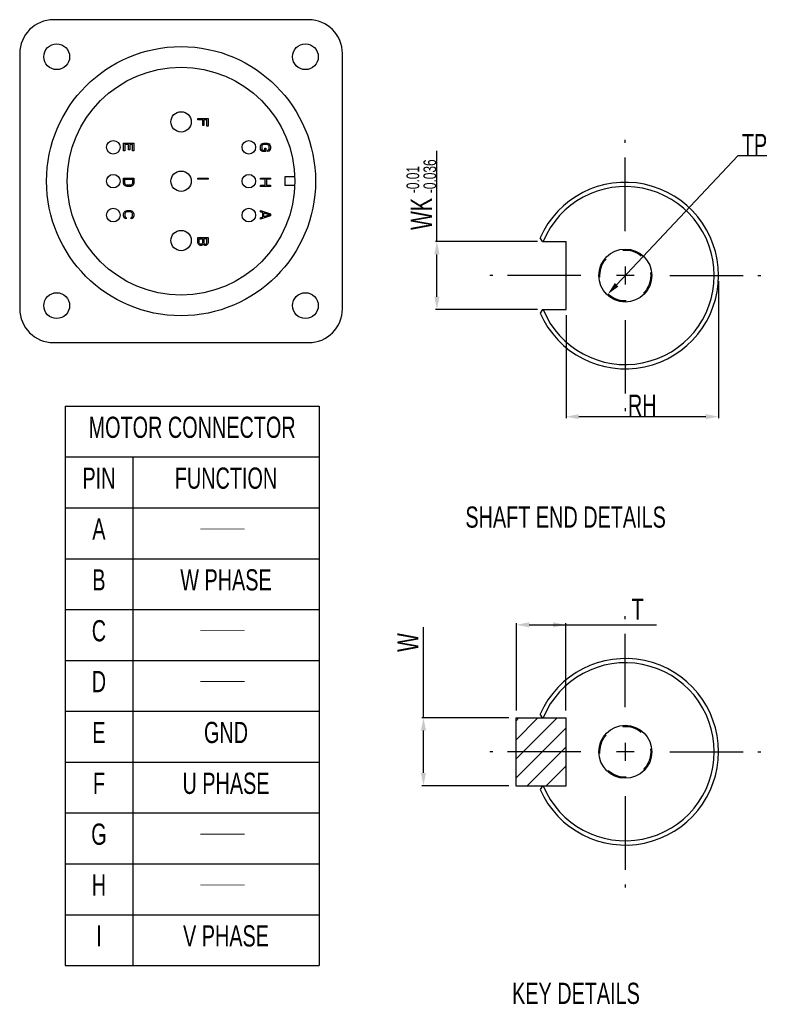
# Model space of a CAD drawing. Header units: millimetres. Extents: x -95 to 535, y -111 to 334.
# Tile 18 of 20: x 265 to 353, y 16 to 132. Entities that reach past the tile are written whole.
import ezdxf
from ezdxf.enums import TextEntityAlignment as Align

# ---------------------------------------------------------------- set-up
doc = ezdxf.new("R2010")
doc.units = ezdxf.units.MM
doc.header["$LTSCALE"] = 23.1
doc.header["$PDMODE"] = 3
doc.header["$PDSIZE"] = 0.3125
doc.linetypes.add('CENTER', pattern=[0.6, 0.375, -0.075, 0.075, -0.075])
doc.linetypes.add('HIDDEN', pattern=[0.2, 0.1, -0.1])
doc.layers.get('0').update_dxf_attribs({"linetype": 'CONTINUOUS'})
doc.layers.get('Defpoints').update_dxf_attribs({"linetype": 'CONTINUOUS'})
for name, color, linetype in [('3_ALL_AXES', 7, 'CONTINUOUS'), ('7_ALL_FEATURES', 7, 'CONTINUOUS'), ('DEFAULT_1', 7, 'CENTER'), ('DEFAULT_2', 8, 'HIDDEN')]:
    doc.layers.add(name, color=color, linetype=linetype)
doc.styles.get("Standard").update_dxf_attribs({"font": 'txt', "width": 0.7})
doc.dimstyles.new('DIMSTYLE_5', dxfattribs={"dimtxt": 2.5, "dimasz": 1.5, "dimexe": 0.18, "dimexo": 0.0625, "dimgap": 0.09, "dimtad": 1, "dimdsep": 46, "dimtxsty": 'Standard', "dimblk": '_FILLED', "dimblk1": '_FILLED', "dimblk2": '_FILLED', "dimcen": 0.09, "dimadec": 0, "dimazin": 0, "dimtol": 1, "dimtp": 0.01, "dimtm": 0.1, "dimtfac": 0.6, "dimtofl": 0, "dimtmove": 0, "dimatfit": 3, "dimldrblk": '_FILLED', "dimfxl": 0, "dimtolj": 1, "dimarcsym": 0})
doc.dimstyles.new('DIMSTYLE_6', dxfattribs={"dimtxt": 2.5, "dimasz": 1.5, "dimexe": 0.18, "dimexo": 0.0625, "dimgap": 0.09, "dimtad": 1, "dimtih": 1, "dimtoh": 1, "dimdsep": 46, "dimtxsty": 'Standard', "dimblk": '_FILLED', "dimblk1": '_FILLED', "dimblk2": '_FILLED', "dimcen": 0.09, "dimadec": 0, "dimazin": 0, "dimtp": 0.01, "dimtm": 0.01, "dimtfac": 1, "dimtofl": 0, "dimtmove": 0, "dimatfit": 3, "dimldrblk": '_FILLED', "dimfxl": 0, "dimtolj": 1, "dimarcsym": 0})

# ---------------------------------------------------------------- blocks, each defined once
blk = doc.blocks.new('_FILLED')
at = {"color": 0, "linetype": 'ByBlock'}
blk.add_solid([(0, 0), (-1, 0.2), (-1, -0.2)], dxfattribs=at)
blk = doc.blocks.new('*D177')
at = {"color": 0, "linetype": 'Continuous', "lineweight": -2}
for p, q in [((347.12, 101.44), (347.12, 85.28)), ((329.12, 97.44), (329.12, 85.28)), ((330.62, 85.46), (345.62, 85.46))]:
    blk.add_line(p, q, dxfattribs=at)
at = {"layer": 'Defpoints', "color": 0, "linetype": 'Continuous'}
for p in [(347.12, 101.51), (329.12, 97.51), (347.12, 85.46)]:
    blk.add_point(p, dxfattribs=at)
at = {"color": 0, "linetype": 'Continuous', "lineweight": -2, "xscale": 1.5, "yscale": 1.5, "zscale": 1.5, "rotation": 180}
blk.add_blockref('_FILLED', (329.12, 85.46), dxfattribs=at)
at = {"color": 0, "linetype": 'Continuous', "lineweight": -2, "xscale": 1.5, "yscale": 1.5, "zscale": 1.5}
blk.add_blockref('_FILLED', (347.12, 85.46), dxfattribs=at)
at = {"color": 0, "linetype": 'Continuous', "insert": (338.12, 86.8), "char_height": 2.5, "attachment_point": 5}
blk.add_mtext('\\A1;RH', dxfattribs=at)
blk = doc.blocks.new('*D178')
at = {"color": 0, "linetype": 'Continuous', "lineweight": -2}
for p, q in [((349.38, 116.22), (335.09, 101.01)), ((352.83, 116.22), (349.38, 116.22))]:
    blk.add_line(p, q, dxfattribs=at)
at = {"layer": 'Defpoints', "color": 0, "linetype": 'Continuous'}
for p in [(338.17, 104.29), (334.06, 99.92)]:
    blk.add_point(p, dxfattribs=at)
at = {"color": 0, "linetype": 'Continuous', "lineweight": -2, "xscale": 1.5, "yscale": 1.5, "zscale": 1.5, "rotation": 226.7765047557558}
blk.add_blockref('_FILLED', (334.06, 99.92), dxfattribs=at)
at = {"color": 0, "linetype": 'Continuous', "insert": (351.37, 117.56), "char_height": 2.5, "attachment_point": 5}
blk.add_mtext('\\A1;TP', dxfattribs=at)

msp = doc.modelspace()

# ---------------------------------------------------------------- hatches: boundary and pattern name
h = msp.add_hatch()
h.set_pattern_fill('ANSI31', color=256, scale=0.5, style=0)
h.set_pattern_definition([(45, (0.3357, -12.8762), (-1.122532, 1.122532), [])])
h.paths.add_polyline_path([(329.1155, 45.9246), (329.1155, 49.9246), (323.1745, 49.9246), (323.1745, 45.9246)])
h.paths.add_polyline_path([(323.1745, 45.9246), (323.1745, 41.9246), (329.1155, 41.9246), (329.1155, 45.9246)])

# ---------------------------------------------------------------- linework, layer by layer
at = {"color": 7, "linetype": 'Continuous'}
for p, q in [((285.6627, 120.4692), (285.6627, 120.6192)), ((285.6627, 120.6192), (286.8627, 120.6192)), ((286.2244, 120.4692), (285.6627, 120.4692)), ((286.2244, 119.8192), (286.2244, 120.4692)), ((286.3776, 119.8192), (286.2244, 119.8192)), ((286.3776, 120.4692), (286.3776, 119.8192)), ((286.7095, 120.4692), (286.3776, 120.4692)), ((286.7095, 119.7192), (286.7095, 120.4692)), ((286.8627, 119.7192), (286.7095, 119.7192)), ((286.8627, 120.6192), (286.8627, 119.7192)), ((276.8961, 116.8192), (276.8961, 117.7192)), ((276.8961, 117.7192), (278.0961, 117.7192)), ((277.0493, 117.5692), (277.0493, 116.8192)), ((277.4578, 117.5692), (277.0493, 117.5692)), ((277.4578, 116.9192), (277.4578, 117.5692)), ((277.611, 117.5692), (277.611, 116.9192)), ((277.9429, 117.5692), (277.611, 117.5692)), ((277.9429, 116.8192), (277.9429, 117.5692)), ((278.0961, 117.7192), (278.0961, 116.8192)), ((293.0361, 117.3192), (293.0616, 117.4442)), ((293.0361, 117.0942), (293.0361, 117.3192)), ((293.0616, 117.4442), (293.1127, 117.5442)), ((293.1127, 117.5442), (293.2148, 117.6442)), ((293.2148, 117.4192), (293.1893, 117.3192)), ((293.1893, 117.3192), (293.1893, 117.0942)), ((293.2148, 117.6442), (293.3169, 117.6942)), ((293.2659, 117.4942), (293.2148, 117.4192)), ((293.3425, 117.5442), (293.2659, 117.4942)), ((293.3169, 117.6942), (293.4446, 117.7192)), ((293.4446, 117.5692), (293.3425, 117.5442)), ((293.4446, 117.7192), (293.8276, 117.7192)), ((293.8276, 117.5692), (293.4446, 117.5692)), ((293.8276, 117.7192), (293.9552, 117.6942)), ((293.9297, 117.5442), (293.8276, 117.5692)), ((294.0063, 117.4942), (293.9297, 117.5442)), ((293.9552, 117.6942), (294.0573, 117.6442)), ((294.0573, 117.4192), (294.0063, 117.4942)), ((294.0573, 117.6442), (294.1595, 117.5442)), ((294.0829, 117.3192), (294.0573, 117.4192)), ((294.0829, 117.0942), (294.0829, 117.3192)), ((294.1595, 117.5442), (294.2105, 117.4442)), ((294.2105, 117.4442), (294.2361, 117.3192)), ((294.2361, 117.3192), (294.2361, 117.0942)), ((277.0493, 116.8192), (276.8961, 116.8192)), ((277.611, 116.9192), (277.4578, 116.9192)), ((278.0961, 116.8192), (277.9429, 116.8192)), ((293.0616, 116.9692), (293.0361, 117.0942)), ((293.1127, 116.8692), (293.0616, 116.9692)), ((293.2148, 116.7692), (293.1127, 116.8692)), ((293.1893, 117.0942), (293.2148, 116.9942)), ((293.2148, 116.9942), (293.2659, 116.9192)), ((293.3169, 116.7442), (293.2148, 116.7692)), ((293.2659, 116.9192), (293.3425, 116.8942)), ((293.6999, 116.7442), (293.3169, 116.7442)), ((293.3425, 116.8942), (293.5467, 116.8942)), ((293.5467, 117.1192), (293.6999, 117.1192)), ((293.5467, 116.8942), (293.5467, 117.1192)), ((293.6999, 117.1192), (293.6999, 116.7442)), ((293.9297, 116.8942), (294.0063, 116.9192)), ((293.9297, 116.7442), (293.9297, 116.8942)), ((294.0573, 116.7692), (293.9297, 116.7442)), ((294.0063, 116.9192), (294.0573, 116.9942)), ((294.0573, 116.9942), (294.0829, 117.0942)), ((294.1595, 116.8692), (294.0573, 116.7692)), ((294.2105, 116.9692), (294.1595, 116.8692)), ((294.2361, 117.0942), (294.2105, 116.9692)), ((313.8759, 106.1074), (313.8759, 116.8224)), ((276.8961, 113.0125), (276.8961, 113.6125)), ((276.8961, 113.6125), (278.0961, 113.6125)), ((276.9216, 112.8875), (276.8961, 113.0125)), ((276.9727, 112.7875), (276.9216, 112.8875)), ((277.0748, 112.6875), (276.9727, 112.7875)), ((277.0493, 113.0125), (277.0493, 113.4625)), ((277.0493, 113.4625), (277.9429, 113.4625)), ((277.0748, 112.9125), (277.0493, 113.0125)), ((277.1259, 112.8375), (277.0748, 112.9125)), ((277.1769, 112.6375), (277.0748, 112.6875)), ((277.2025, 112.7875), (277.1259, 112.8375)), ((277.3046, 112.7625), (277.2025, 112.7875)), ((277.6876, 112.7625), (277.3046, 112.7625)), ((277.7897, 112.7875), (277.6876, 112.7625)), ((277.8663, 112.8375), (277.7897, 112.7875)), ((277.9173, 112.6875), (277.8152, 112.6375)), ((277.9173, 112.9125), (277.8663, 112.8375)), ((277.9429, 113.0125), (277.9173, 112.9125)), ((278.0195, 112.7875), (277.9173, 112.6875)), ((277.9429, 113.4625), (277.9429, 113.0125)), ((278.0705, 112.8875), (278.0195, 112.7875)), ((278.0961, 113.0125), (278.0705, 112.8875)), ((278.0961, 113.6125), (278.0961, 113.0125)), ((285.6627, 113.4625), (285.6627, 113.6125)), ((285.6627, 113.6125), (286.8627, 113.6125)), ((286.8627, 113.4625), (285.6627, 113.4625)), ((286.8627, 113.6125), (286.8627, 113.4625)), ((293.0361, 113.6125), (294.2361, 113.6125)), ((293.0361, 113.4625), (293.0361, 113.6125)), ((293.5978, 113.4625), (293.0361, 113.4625)), ((293.0361, 112.7625), (293.5978, 112.7625)), ((293.0361, 112.6125), (293.0361, 112.7625)), ((293.5978, 112.7625), (293.5978, 113.4625)), ((294.2361, 113.4625), (293.751, 113.4625)), ((293.751, 113.4625), (293.751, 112.7625)), ((293.751, 112.7625), (294.2361, 112.7625)), ((294.2361, 113.6125), (294.2361, 113.4625)), ((294.2361, 112.7625), (294.2361, 112.6125)), ((297.1034, 113.7392), (295.9127, 113.7392)), ((295.9127, 113.7392), (295.9127, 112.7392)), ((297.1034, 112.7392), (295.9127, 112.7392)), ((277.3046, 112.6125), (277.1769, 112.6375)), ((277.6876, 112.6125), (277.3046, 112.6125)), ((277.8152, 112.6375), (277.6876, 112.6125)), ((294.2361, 112.6125), (293.0361, 112.6125)), ((276.8961, 109.3692), (276.9216, 109.4942)), ((276.8961, 109.1442), (276.8961, 109.3692)), ((276.9216, 109.4942), (276.9727, 109.5942)), ((276.9727, 109.5942), (277.0748, 109.6942)), ((277.0748, 109.4692), (277.0493, 109.3692)), ((277.0493, 109.3692), (277.0493, 109.1442)), ((277.0748, 109.6942), (277.1769, 109.7442)), ((277.1259, 109.5442), (277.0748, 109.4692)), ((277.2025, 109.5942), (277.1259, 109.5442)), ((277.1769, 109.7442), (277.3046, 109.7692)), ((277.3046, 109.6192), (277.2025, 109.5942)), ((277.3046, 109.7692), (277.6876, 109.7692)), ((277.6876, 109.6192), (277.3046, 109.6192)), ((277.6876, 109.7692), (277.8152, 109.7442)), ((277.7897, 109.5942), (277.6876, 109.6192)), ((277.8663, 109.5442), (277.7897, 109.5942)), ((277.8152, 109.7442), (277.9173, 109.6942)), ((277.9173, 109.4692), (277.8663, 109.5442)), ((277.9173, 109.6942), (278.0195, 109.5942)), ((277.9429, 109.3692), (277.9173, 109.4692)), ((277.9429, 109.1442), (277.9429, 109.3692)), ((278.0195, 109.5942), (278.0705, 109.4942)), ((278.0705, 109.4942), (278.0961, 109.3692)), ((278.0961, 109.3692), (278.0961, 109.1442)), ((293.0361, 109.7692), (294.2361, 109.3692)), ((293.0361, 109.6192), (293.0361, 109.7692)), ((293.3425, 109.5192), (293.0361, 109.6192)), ((293.3425, 109.0192), (293.3425, 109.5192)), ((293.4446, 109.4942), (294.1339, 109.2692)), ((293.4446, 109.0442), (293.4446, 109.4942)), ((294.1339, 109.2692), (293.4446, 109.0442)), ((294.2361, 109.3692), (294.2361, 109.1692)), ((276.9216, 109.0192), (276.8961, 109.1442)), ((276.9727, 108.9192), (276.9216, 109.0192)), ((277.0748, 108.8192), (276.9727, 108.9192)), ((277.0493, 109.1442), (277.0748, 109.0442)), ((277.0748, 109.0442), (277.1259, 108.9692)), ((277.2025, 108.7942), (277.0748, 108.8192)), ((277.1259, 108.9692), (277.2025, 108.9442)), ((277.2025, 108.9442), (277.2025, 108.7942)), ((277.7897, 108.9442), (277.8663, 108.9692)), ((277.7897, 108.7942), (277.7897, 108.9442)), ((277.9173, 108.8192), (277.7897, 108.7942)), ((277.8663, 108.9692), (277.9173, 109.0442)), ((277.9173, 109.0442), (277.9429, 109.1442)), ((278.0195, 108.9192), (277.9173, 108.8192)), ((278.0705, 109.0192), (278.0195, 108.9192)), ((278.0961, 109.1442), (278.0705, 109.0192)), ((294.2361, 109.1692), (293.0361, 108.7692)), ((293.0361, 108.9192), (293.3425, 109.0192)), ((293.0361, 108.7692), (293.0361, 108.9192)), ((285.6627, 106.5892), (286.8627, 106.5892)), ((285.6627, 105.9892), (285.6627, 106.5892)), ((285.6883, 105.8642), (285.6627, 105.9892)), ((285.7649, 105.7642), (285.6883, 105.8642)), ((285.867, 105.6892), (285.7649, 105.7642)), ((285.8159, 106.4392), (286.1989, 106.4392)), ((285.8159, 105.9642), (285.8159, 106.4392)), ((285.8415, 105.8892), (285.8159, 105.9642)), ((285.8925, 105.8392), (285.8415, 105.8892)), ((285.9691, 105.8142), (285.8925, 105.8392)), ((286.0457, 105.8142), (285.9691, 105.8142)), ((286.1223, 105.8392), (286.0457, 105.8142)), ((286.1734, 105.8892), (286.1223, 105.8392)), ((286.25, 105.7642), (286.1478, 105.6892)), ((286.1989, 105.9642), (286.1734, 105.8892)), ((286.1989, 106.4392), (286.1989, 105.9642)), ((286.2755, 105.8142), (286.25, 105.7642)), ((286.301, 105.7642), (286.2755, 105.8142)), ((286.4032, 105.6892), (286.301, 105.7642)), ((286.7095, 106.4392), (286.3521, 106.4392)), ((286.3521, 106.4392), (286.3521, 105.9642)), ((286.3521, 105.9642), (286.3776, 105.8892)), ((286.3776, 105.8892), (286.4287, 105.8392)), ((286.4287, 105.8392), (286.5053, 105.8142)), ((286.5053, 105.8142), (286.5564, 105.8142)), ((286.5564, 105.8142), (286.6329, 105.8392)), ((286.6329, 105.8392), (286.684, 105.8892)), ((286.7606, 105.7642), (286.6585, 105.6892)), ((286.684, 105.8892), (286.7095, 105.9642)), ((286.7095, 105.9642), (286.7095, 106.4392)), ((286.8372, 105.8642), (286.7606, 105.7642)), ((286.8627, 105.9892), (286.8372, 105.8642)), ((286.8627, 106.5892), (286.8627, 105.9892)), ((325.7448, 106.1074), (313.6959, 106.1074)), ((326.3564, 106.1074), (326.059, 106.5645)), ((326.3564, 106.1074), (329.1155, 106.1074)), ((329.1155, 98.1074), (329.1155, 106.1074)), ((285.9436, 105.6642), (285.867, 105.6892)), ((286.0712, 105.6642), (285.9436, 105.6642)), ((286.1478, 105.6892), (286.0712, 105.6642)), ((286.4798, 105.6642), (286.4032, 105.6892)), ((286.5819, 105.6642), (286.4798, 105.6642)), ((286.6585, 105.6892), (286.5819, 105.6642)), ((313.8759, 99.6074), (313.8759, 104.6074)), ((336.1155, 103.1574), (336.1155, 101.0574)), ((337.1655, 102.1074), (335.0655, 102.1074)), ((325.7448, 98.1074), (313.6959, 98.1074)), ((326.3564, 98.1074), (326.059, 97.6503)), ((326.3564, 98.1074), (329.1155, 98.1074)), ((269.9792, 86.7079), (299.9792, 86.7079)), ((269.9792, 86.7079), (269.9792, 20.7079)), ((299.9792, 86.7079), (299.9792, 20.7079)), ((269.9792, 80.7079), (299.9792, 80.7079)), ((277.9792, 80.7079), (277.9792, 20.7079)), ((269.9792, 74.7079), (299.9792, 74.7079)), ((269.9792, 68.7079), (299.9792, 68.7079)), ((269.9792, 62.7079), (299.9792, 62.7079)), ((312.287, 49.9246), (312.287, 60.6396)), ((323.2671, 50.8165), (323.2671, 61.0846)), ((324.7671, 60.9046), (329.7671, 60.9046)), ((329.0804, 50.8165), (329.0804, 61.0846)), ((329.0804, 60.9046), (339.7953, 60.9046)), ((269.9792, 56.7079), (299.9792, 56.7079)), ((269.9792, 50.7079), (299.9792, 50.7079)), ((326.3564, 49.9246), (326.059, 50.3818)), ((322.375, 49.9246), (312.107, 49.9246)), ((323.1745, 49.9246), (329.1155, 49.9246)), ((329.1155, 41.9246), (329.1155, 49.9246)), ((312.287, 43.4246), (312.287, 48.4246)), ((336.1155, 46.9746), (336.1155, 44.8746)), ((337.1655, 45.9246), (335.0655, 45.9246)), ((269.9792, 44.7079), (299.9792, 44.7079)), ((322.375, 41.9246), (312.107, 41.9246)), ((323.1745, 41.9246), (329.1155, 41.9246)), ((326.3564, 41.9246), (326.059, 41.4675)), ((269.9792, 38.7079), (299.9792, 38.7079)), ((269.9792, 32.7079), (299.9792, 32.7079)), ((269.9792, 26.7079), (299.9792, 26.7079)), ((269.9792, 20.7079), (299.9792, 20.7079))]:
    msp.add_line(p, q, dxfattribs=at)
msp.add_line((323.1745, 49.9246), (323.1745, 41.9246))
at = {"color": 7, "linetype": 'Continuous', "const_width": 0.1}
for points in [[(285.9583, 72.2079), (291.1667, 72.2079)], [(285.9583, 60.2079), (291.1667, 60.2079)], [(285.9583, 54.2079), (291.1667, 54.2079)], [(285.9583, 36.2079), (291.1667, 36.2079)], [(285.9583, 30.2079), (291.1667, 30.2079)]]:
    msp.add_lwpolyline(points, dxfattribs=at)
at = {"color": 7, "linetype": 'Continuous'}
for centre, radius in [((283.6727, 120.2392), 1.2), ((275.6727, 117.2392), 0.8), ((291.6727, 117.2392), 0.8), ((291.6727, 113.2392), 0.8), ((275.6727, 109.2392), 0.8), ((291.6727, 109.2392), 0.8), ((283.6727, 106.2392), 1.2), ((336.1155, 102.1074), 3.125), ((336.1155, 45.9246), 3.125)]:
    msp.add_circle(centre, radius, dxfattribs=at)
for centre, radius, start, end in [((336.1155, 102.1074), 11, 203.903181, 156.096819), ((336.1155, 102.1074), 10.5, 202.392688, 157.607312), ((336.1155, 45.9246), 11, 203.903181, 156.096819), ((336.1155, 45.9246), 10.5, 202.392688, 157.607312)]:
    msp.add_arc(centre, radius, start, end, dxfattribs=at)
at = {"layer": '3_ALL_AXES', "color": 7, "linetype": 'Continuous'}
for centre, radius in [((268.9927, 127.9192), 1.525), ((283.6727, 113.2392), 15.875), ((298.3527, 127.9192), 1.525), ((283.6727, 113.2392), 13.44), ((275.6727, 113.2392), 0.8), ((283.6727, 113.2392), 1.2), ((268.9927, 98.5592), 1.525), ((298.3527, 98.5592), 1.525)]:
    msp.add_circle(centre, radius, dxfattribs=at)
at = {"layer": '7_ALL_FEATURES', "color": 7, "linetype": 'Continuous'}
for p, q in [((298.7227, 132.2892), (268.6227, 132.2892)), ((264.6227, 128.2892), (264.6227, 98.1892)), ((302.7227, 98.1892), (302.7227, 128.2892)), ((268.6227, 94.1892), (298.7227, 94.1892))]:
    msp.add_line(p, q, dxfattribs=at)
for centre, start, end in [((268.6227, 128.2892), 90, 180), ((298.7227, 128.2892), 0, 90), ((268.6227, 98.1892), 180, 270), ((298.7227, 98.1892), 270, 0)]:
    msp.add_arc(centre, 4, start, end, dxfattribs=at)
at = {"layer": 'DEFAULT_1', "color": 7, "linetype": 'CENTER'}
for p, q in [((336.1155, 107.3574), (336.1155, 118.1074)), ((330.8655, 102.1074), (320.1155, 102.1074)), ((341.3655, 102.1074), (352.1155, 102.1074)), ((336.1155, 96.8574), (336.1155, 86.1074)), ((336.1155, 51.1746), (336.1155, 61.9246)), ((330.8655, 45.9246), (320.1155, 45.9246)), ((341.3655, 45.9246), (352.1155, 45.9246)), ((336.1155, 40.6746), (336.1155, 29.9246))]:
    msp.add_line(p, q, dxfattribs=at)
at = {"layer": 'DEFAULT_2', "color": 8, "linetype": 'HIDDEN'}
for centre in [(336.1155, 102.1074), (336.1155, 45.9246)]:
    msp.add_circle(centre, 3, dxfattribs=at)

# ---------------------------------------------------------------- block references
at = {"color": 7, "linetype": 'Continuous', "xscale": 1.5, "yscale": 1.5, "zscale": 1.5}
for p, rotation in [((313.8759, 106.1074), 90), ((313.8759, 98.1074), 270), ((323.2671, 60.9046), 180), ((312.287, 49.9246), 90), ((312.287, 41.9246), 270)]:
    msp.add_blockref('_FILLED', p, dxfattribs=dict(at, rotation=rotation))
msp.add_blockref('_FILLED', (329.0804, 60.9046), dxfattribs=at)

# ---------------------------------------------------------------- texts
at = {"color": 7, "width": 0.7}
for s, height, p in [('-0.01', 1.5, (311.7859, 111.8324)), ('-0.036', 1.5, (313.7859, 111.8324)), ('WK', 2.5, (313.2859, 107.4881)), ('W', 2.5, (311.697, 57.7111))]:
    msp.add_text(s, height=height, rotation=90, dxfattribs=at).set_placement(p)
at = {"color": 7, "linetype": 'Continuous', "width": 0.7}
for s, p in [('MOTOR CONNECTOR', (284.9792, 82.9579)), ('PIN', (273.9792, 76.9579)), ('FUNCTION', (288.9792, 76.9579)), ('A', (273.9792, 70.9579)), ('B', (273.9792, 64.9579)), ('W PHASE', (288.9792, 64.9579)), ('C', (273.9792, 58.9579)), ('D', (273.9792, 52.9579)), ('E', (273.9792, 46.9579)), ('GND', (288.9792, 46.9579)), ('F', (273.9792, 40.9579)), ('U PHASE', (288.9792, 40.9579)), ('G', (273.9792, 34.9579)), ('H', (273.9792, 28.9579)), ('I', (273.9792, 22.9579)), ('V PHASE', (288.9792, 22.9579))]:
    msp.add_text(s, height=2.5, dxfattribs=at).set_placement(p, align=Align.CENTER)
for s, p in [('SHAFT END DETAILS', (317.2378, 72.3648)), ('KEY DETAILS', (322.7472, 16.182))]:
    msp.add_text(s, height=2.5, dxfattribs=at).set_placement(p)
at = {"color": 7, "width": 0.7}
msp.add_text('T', height=2.5, dxfattribs=at).set_placement((336.8669, 61.4946))

# ---------------------------------------------------------------- dimensions: what is measured, and where the dimension line sits
at = {"color": 7, "linetype": 'Continuous'}
dim = msp.add_diameter_dim_2p(p1=(338.1701, 104.2935), p2=(334.061, 99.9213), text='TP', dimstyle='DIMSTYLE_6', dxfattribs=at)
dim.commit()
dim.dimension.update_dxf_attribs({"geometry": '*D178', "text_midpoint": (351.3699, 116.2233), "dimtype": 163})
dim = msp.add_linear_dim(base=(347.1155, 85.4605), p1=(329.1155, 97.5074), p2=(347.1155, 101.5074), text='RH', dimstyle='DIMSTYLE_5', dxfattribs=at)
dim.commit()
dim.dimension.update_dxf_attribs({"geometry": '*D177', "text_midpoint": (338.1155, 85.4605), "dimtype": 160})

doc.saveas('drawing.dxf')
